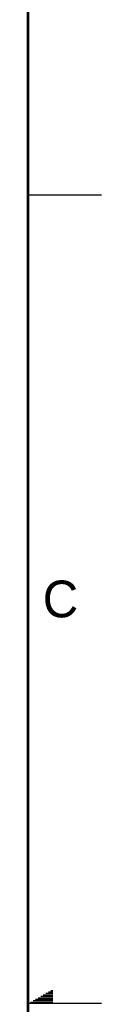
# Model space of a CAD drawing. Header units: inches. Extents: x 0 to 34, y 0 to 22.
# Tile 49 of 50: x 33.5 to 34, y 11 to 17.7. Entities that reach past the tile are written whole.
import ezdxf

# ---------------------------------------------------------------- set-up
doc = ezdxf.new("R2010")
doc.units = ezdxf.units.IN
doc.header["$LTSCALE"] = 1.87
doc.header["$MEASUREMENT"] = 0
doc.layers.get('0').update_dxf_attribs({"linetype": 'CONTINUOUS'})
doc.styles.add('TEXTSTYLE_2', font='txt')

msp = doc.modelspace()

# ---------------------------------------------------------------- linework, layer by layer
at = {"color": 2, "linetype": 'CONTINUOUS'}
for p, q in [((33.5, 16.5), (34, 16.5)), ((33.5866, 11.05), (33.6697, 11.05)), ((33.6039, 11.06), (33.6697, 11.06)), ((33.6213, 11.07), (33.6697, 11.07)), ((33.6386, 11.08), (33.6697, 11.08)), ((33.6559, 11.09), (33.6697, 11.09)), ((34, 11), (33.5, 11)), ((33.5173, 11.01), (33.6697, 11.01)), ((33.5347, 11.02), (33.6697, 11.02)), ((33.552, 11.03), (33.6697, 11.03)), ((33.5693, 11.04), (33.6697, 11.04))]:
    msp.add_line(p, q, dxfattribs=at)
at = {"color": 7, "linetype": 'CONTINUOUS', "const_width": 0.02}
msp.add_lwpolyline([(33.5, 0.5), (33.5, 21.5)], dxfattribs=at)

# ---------------------------------------------------------------- texts
at = {"color": 2, "linetype": 'CONTINUOUS', "insert": (33.6004, 13.8767), "char_height": 0.25, "width": 0.25, "attachment_point": 1, "line_spacing_factor": 0.9, "style": 'TEXTSTYLE_2'}
msp.add_mtext('C', dxfattribs=at)

doc.saveas('drawing.dxf')
